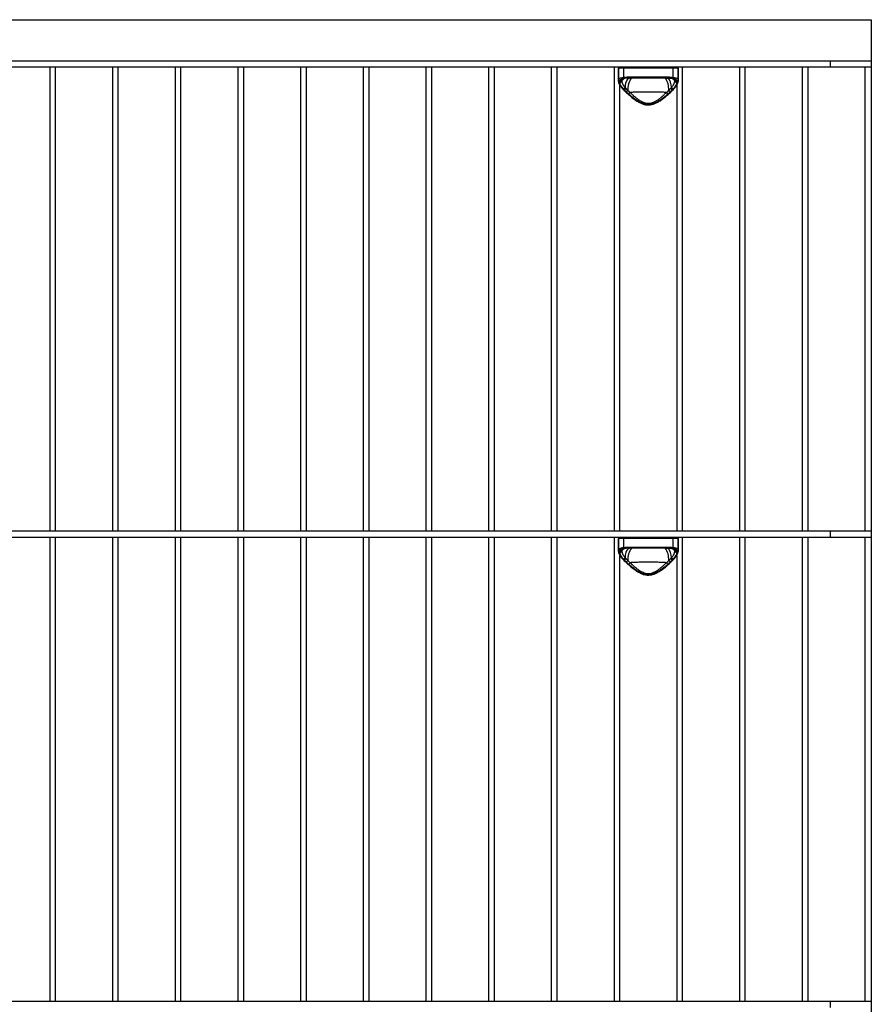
# Model space of a CAD drawing. Header units: inches. Extents: x 2094 to 2277, y 468 to 540.
# Tile 6 of 8: x 2141 to 2156, y 486 to 504. Entities that reach past the tile are written whole.
import ezdxf

# ---------------------------------------------------------------- set-up
doc = ezdxf.new("R2010")
doc.units = ezdxf.units.IN
doc.header["$MEASUREMENT"] = 0

# ---------------------------------------------------------------- blocks, each defined once
blk = doc.blocks.new('Murmur 6 Drawer Dresser_Front')
at = {"linetype": 'Continuous', "lineweight": 25}
for p, q in [((-9.804, 35.434), (52.326, 35.434)), ((52.326, 35.434), (52.326, 8.977)), ((-9.804, 34.686), (52.326, 34.686)), ((51.578, 34.686), (51.578, 34.568)), ((52.326, 34.568), (21.321, 34.568)), ((37.342, 34.568), (37.342, 26.117)), ((37.449, 26.117), (37.449, 34.568)), ((38.485, 34.568), (38.485, 26.117)), ((38.592, 26.117), (38.592, 34.568)), ((39.629, 34.568), (39.629, 26.117)), ((39.736, 26.117), (39.736, 34.568)), ((40.772, 34.568), (40.772, 26.117)), ((40.88, 26.117), (40.88, 34.568)), ((41.916, 34.568), (41.916, 26.117)), ((42.023, 26.117), (42.023, 34.568)), ((43.06, 34.568), (43.06, 26.117)), ((43.167, 26.117), (43.167, 34.568)), ((44.203, 34.568), (44.203, 26.117)), ((44.31, 26.117), (44.31, 34.568)), ((45.347, 34.568), (45.347, 26.117)), ((45.454, 26.117), (45.454, 34.568)), ((46.49, 34.568), (46.49, 26.117)), ((46.598, 26.117), (46.598, 34.568)), ((47.634, 34.568), (47.634, 26.117)), ((47.714, 34.549), (47.714, 34.32)), ((48.805, 34.549), (47.714, 34.549)), ((47.715, 34.332), (47.715, 34.549)), ((47.807, 34.549), (47.807, 34.384)), ((48.712, 34.384), (48.712, 34.549)), ((48.804, 34.549), (48.804, 34.332)), ((48.805, 34.32), (48.805, 34.549)), ((48.885, 26.117), (48.885, 34.568)), ((49.921, 34.568), (49.921, 26.117)), ((50.028, 26.117), (50.028, 34.568)), ((51.065, 34.568), (51.065, 26.117)), ((51.172, 26.117), (51.172, 34.568)), ((52.208, 34.568), (52.208, 26.117)), ((47.813, 34.363), (47.78, 34.339)), ((47.8, 34.358), (47.78, 34.339)), ((47.821, 34.365), (47.829, 34.366)), ((47.903, 34.37), (47.919, 34.371)), ((47.942, 34.391), (48.577, 34.391)), ((48.567, 34.371), (47.952, 34.371)), ((48.6, 34.371), (48.684, 34.366)), ((48.684, 34.367), (48.695, 34.365)), ((48.69, 34.366), (48.698, 34.365)), ((48.738, 34.339), (48.706, 34.363)), ((48.738, 34.339), (48.719, 34.358)), ((47.741, 26.117), (47.741, 34.24)), ((47.807, 34.156), (47.807, 34.156)), ((48.711, 34.156), (48.712, 34.156)), ((48.778, 34.24), (48.778, 26.117)), ((21.321, 26.117), (52.326, 26.117)), ((51.578, 26.117), (51.578, 25.998)), ((52.326, 25.998), (21.321, 25.998)), ((37.342, 25.998), (37.342, 17.547)), ((37.449, 17.547), (37.449, 25.998)), ((38.485, 25.998), (38.485, 17.547)), ((38.592, 17.547), (38.592, 25.998)), ((39.629, 25.998), (39.629, 17.547)), ((39.736, 17.547), (39.736, 25.998)), ((40.772, 25.998), (40.772, 17.547)), ((40.88, 17.547), (40.88, 25.998)), ((41.916, 25.998), (41.916, 17.547)), ((42.023, 17.547), (42.023, 25.998)), ((43.06, 25.998), (43.06, 17.547)), ((43.167, 17.547), (43.167, 25.998)), ((44.203, 25.998), (44.203, 17.547)), ((44.31, 17.547), (44.31, 25.998)), ((45.347, 25.998), (45.347, 17.547)), ((45.454, 17.547), (45.454, 25.998)), ((46.49, 25.998), (46.49, 17.547)), ((46.598, 17.547), (46.598, 25.998)), ((47.634, 25.998), (47.634, 17.547)), ((47.714, 25.979), (47.714, 25.75)), ((48.805, 25.979), (47.714, 25.979)), ((47.715, 25.762), (47.715, 25.979)), ((47.807, 25.979), (47.807, 25.814)), ((48.712, 25.814), (48.712, 25.979)), ((48.804, 25.979), (48.804, 25.762)), ((48.805, 25.75), (48.805, 25.979)), ((48.885, 17.547), (48.885, 25.998)), ((49.921, 25.998), (49.921, 17.547)), ((50.028, 17.547), (50.028, 25.998)), ((51.065, 25.998), (51.065, 17.547)), ((51.172, 17.547), (51.172, 25.998)), ((52.208, 25.998), (52.208, 17.547)), ((47.741, 17.547), (47.741, 25.67)), ((47.813, 25.793), (47.78, 25.77)), ((47.8, 25.788), (47.78, 25.77)), ((47.821, 25.795), (47.829, 25.796)), ((47.903, 25.8), (47.919, 25.801)), ((47.942, 25.821), (48.577, 25.821)), ((48.567, 25.802), (47.952, 25.802)), ((48.6, 25.801), (48.684, 25.796)), ((48.684, 25.797), (48.695, 25.795)), ((48.69, 25.796), (48.698, 25.795)), ((48.738, 25.77), (48.706, 25.793)), ((48.738, 25.77), (48.719, 25.788)), ((48.778, 25.67), (48.778, 17.547)), ((47.807, 25.586), (47.807, 25.586)), ((48.711, 25.586), (48.712, 25.586)), ((21.321, 17.547), (52.326, 17.547)), ((51.578, 17.547), (51.578, 17.429))]:
    blk.add_line(p, q, dxfattribs=at)
at = {"linetype": 'Continuous', "lineweight": 25, "flags": 128}
for points in [[(47.942, 34.391), (47.942, 34.387), (47.942, 34.384), (47.943, 34.38), (47.945, 34.377), (47.946, 34.375), (47.948, 34.373), (47.95, 34.372), (47.952, 34.371)], [(48.577, 34.391), (48.577, 34.387), (48.576, 34.384), (48.575, 34.38), (48.574, 34.377), (48.573, 34.375), (48.571, 34.373), (48.569, 34.372), (48.567, 34.371)], [(47.942, 25.821), (47.942, 25.817), (47.942, 25.814), (47.943, 25.81), (47.945, 25.807), (47.946, 25.805), (47.948, 25.803), (47.95, 25.802), (47.952, 25.802)], [(48.577, 25.821), (48.577, 25.817), (48.576, 25.814), (48.575, 25.81), (48.574, 25.807), (48.573, 25.805), (48.571, 25.803), (48.569, 25.802), (48.567, 25.802)]]:
    blk.add_lwpolyline(points, dxfattribs=at)
at = {"linetype": 'Continuous', "lineweight": 25}
for centre, radius, start, end in [((47.734, 34.549), 0.0197, 90, 180), ((47.735, 34.549), 0.0197, 90.0513, 180.0512), ((47.824, 34.551), 0.0176, 100.5434, 187.6171), ((48.695, 34.551), 0.0176, 352.3829, 79.4566), ((48.784, 34.549), 0.0197, 359.9488, 89.9487), ((48.785, 34.549), 0.0197, 0, 90), ((47.734, 34.334), 0.0195, 183.6773, 270.5461), ((47.733, 34.309), 0.0182, 181.4217, 274.6777), ((47.964, 34.175), 0.237, 125.3578, 142.1045), ((47.826, 34.384), 0.0197, 178.2445, 254.0511), ((48.139, 34.193), 0.303, 143.5326, 179.1941), ((48.254, 34.165), 0.368, 145.4309, 182.796), ((48.265, 34.165), 0.368, 357.2017, 34.5687), ((48.39, 34.196), 0.293, 0.2324, 38.17), ((48.554, 34.175), 0.238, 37.9135, 52.9713), ((48.692, 34.384), 0.0197, 285.9489, 1.7555), ((48.784, 34.334), 0.0195, 269.4539, 356.3227), ((48.786, 34.309), 0.0182, 265.3223, 358.5783), ((47.814, 34.166), 0.0125, 236.9525, 302.7419), ((48.705, 34.167), 0.0126, 237.4126, 301.7921), ((47.734, 25.979), 0.0197, 90, 180), ((47.735, 25.979), 0.0197, 90.0513, 180.0512), ((47.824, 25.981), 0.0176, 100.5434, 187.6171), ((48.695, 25.981), 0.0176, 352.3829, 79.4566), ((48.784, 25.979), 0.0197, 359.9488, 89.9487), ((48.785, 25.979), 0.0197, 0, 90), ((47.734, 25.764), 0.0195, 183.6773, 270.5461), ((47.733, 25.739), 0.0182, 181.4217, 274.6777), ((47.964, 25.606), 0.237, 125.3578, 142.1045), ((47.826, 25.814), 0.0197, 178.2445, 254.0511), ((48.139, 25.623), 0.303, 143.5326, 179.1941), ((48.254, 25.595), 0.368, 145.4309, 182.796), ((48.265, 25.595), 0.368, 357.2017, 34.5687), ((48.39, 25.626), 0.293, 0.2324, 38.17), ((48.554, 25.605), 0.238, 37.9135, 52.9713), ((48.692, 25.814), 0.0197, 285.9489, 1.7555), ((48.784, 25.764), 0.0195, 269.4539, 356.3227), ((48.786, 25.739), 0.0182, 265.3223, 358.5783), ((47.814, 25.597), 0.0125, 236.9525, 302.7419), ((48.705, 25.597), 0.0126, 237.4126, 301.7921)]:
    blk.add_arc(centre, radius, start, end, dxfattribs=at)
for points in [[(47.715, 34.308), (47.714, 34.317), (47.714, 34.325), (47.715, 34.332)], [(47.735, 34.314), (47.734, 34.311), (47.734, 34.307), (47.734, 34.304)], [(47.734, 34.304), (47.734, 34.3), (47.734, 34.295), (47.735, 34.291)], [(47.738, 34.325), (47.736, 34.321), (47.735, 34.318), (47.735, 34.314)], [(47.78, 34.339), (47.779, 34.336), (47.778, 34.333), (47.778, 34.33)], [(47.807, 34.384), (47.847, 34.39), (47.892, 34.391), (47.942, 34.391)], [(47.823, 34.365), (47.823, 34.365), (47.822, 34.365), (47.821, 34.365)], [(47.952, 34.371), (47.904, 34.371), (47.862, 34.37), (47.823, 34.365)], [(48.695, 34.365), (48.657, 34.37), (48.614, 34.371), (48.567, 34.371)], [(48.577, 34.391), (48.627, 34.391), (48.672, 34.39), (48.712, 34.384)], [(48.698, 34.365), (48.697, 34.365), (48.696, 34.365), (48.695, 34.365)], [(48.741, 34.33), (48.74, 34.333), (48.74, 34.336), (48.738, 34.339)], [(48.784, 34.314), (48.784, 34.318), (48.783, 34.321), (48.781, 34.325)], [(48.785, 34.304), (48.785, 34.307), (48.785, 34.311), (48.784, 34.314)], [(48.784, 34.291), (48.785, 34.295), (48.785, 34.3), (48.785, 34.304)], [(48.804, 34.332), (48.805, 34.325), (48.805, 34.317), (48.804, 34.308)], [(47.806, 34.172), (47.817, 34.179), (47.827, 34.187), (47.836, 34.197)], [(47.806, 34.172), (47.81, 34.166), (47.816, 34.161), (47.821, 34.156)], [(47.821, 34.156), (47.832, 34.163), (47.843, 34.172), (47.851, 34.182)], [(47.821, 34.156), (47.833, 34.144), (47.846, 34.132), (47.859, 34.12)], [(47.859, 34.12), (47.869, 34.128), (47.879, 34.137), (47.886, 34.147)], [(47.859, 34.12), (47.874, 34.106), (47.89, 34.092), (47.906, 34.077)], [(47.906, 34.077), (47.914, 34.087), (47.921, 34.097), (47.927, 34.107)], [(48.613, 34.077), (48.605, 34.087), (48.597, 34.097), (48.592, 34.107)], [(48.613, 34.077), (48.629, 34.092), (48.645, 34.106), (48.66, 34.12)], [(48.66, 34.12), (48.65, 34.128), (48.64, 34.137), (48.633, 34.147)], [(48.66, 34.12), (48.673, 34.132), (48.686, 34.144), (48.698, 34.156)], [(48.668, 34.182), (48.676, 34.172), (48.687, 34.163), (48.698, 34.156)], [(48.683, 34.197), (48.692, 34.187), (48.702, 34.179), (48.713, 34.172)], [(48.698, 34.156), (48.703, 34.161), (48.708, 34.166), (48.713, 34.172)], [(47.715, 25.738), (47.714, 25.747), (47.714, 25.755), (47.715, 25.762)], [(47.735, 25.744), (47.734, 25.741), (47.734, 25.737), (47.734, 25.734)], [(47.734, 25.734), (47.734, 25.73), (47.734, 25.725), (47.735, 25.721)], [(47.738, 25.755), (47.736, 25.752), (47.735, 25.748), (47.735, 25.744)], [(47.78, 25.77), (47.779, 25.767), (47.778, 25.763), (47.778, 25.76)], [(47.807, 25.814), (47.847, 25.82), (47.892, 25.821), (47.942, 25.821)], [(47.823, 25.795), (47.823, 25.795), (47.822, 25.795), (47.821, 25.795)], [(47.952, 25.802), (47.904, 25.802), (47.862, 25.8), (47.823, 25.795)], [(48.695, 25.795), (48.657, 25.8), (48.614, 25.802), (48.567, 25.802)], [(48.577, 25.821), (48.627, 25.821), (48.672, 25.82), (48.712, 25.814)], [(48.698, 25.795), (48.697, 25.795), (48.696, 25.795), (48.695, 25.795)], [(48.741, 25.76), (48.74, 25.763), (48.74, 25.767), (48.738, 25.77)], [(48.784, 25.744), (48.784, 25.748), (48.783, 25.752), (48.781, 25.755)], [(48.785, 25.734), (48.785, 25.737), (48.785, 25.741), (48.784, 25.744)], [(48.784, 25.721), (48.785, 25.725), (48.785, 25.73), (48.785, 25.734)], [(48.804, 25.762), (48.805, 25.755), (48.805, 25.747), (48.804, 25.738)], [(47.806, 25.602), (47.817, 25.609), (47.827, 25.618), (47.836, 25.627)], [(47.806, 25.602), (47.81, 25.596), (47.816, 25.591), (47.821, 25.586)], [(47.821, 25.586), (47.832, 25.593), (47.843, 25.602), (47.851, 25.612)], [(47.821, 25.586), (47.833, 25.574), (47.846, 25.562), (47.859, 25.55)], [(47.859, 25.55), (47.869, 25.558), (47.879, 25.567), (47.886, 25.577)], [(47.859, 25.55), (47.874, 25.536), (47.89, 25.522), (47.906, 25.507)], [(47.906, 25.507), (47.914, 25.517), (47.921, 25.527), (47.927, 25.537)], [(48.613, 25.507), (48.605, 25.517), (48.597, 25.527), (48.592, 25.537)], [(48.613, 25.507), (48.629, 25.522), (48.645, 25.536), (48.66, 25.55)], [(48.66, 25.55), (48.65, 25.558), (48.64, 25.567), (48.633, 25.577)], [(48.66, 25.55), (48.673, 25.562), (48.686, 25.574), (48.698, 25.586)], [(48.668, 25.612), (48.676, 25.602), (48.687, 25.593), (48.698, 25.586)], [(48.683, 25.627), (48.692, 25.618), (48.702, 25.609), (48.713, 25.602)], [(48.698, 25.586), (48.703, 25.591), (48.708, 25.596), (48.713, 25.602)]]:
    blk.add_open_spline(points, degree=3, dxfattribs=at)
for points, knots in [([(47.715, 34.332), (47.716, 34.34), (47.719, 34.346), (47.725, 34.355), (47.728, 34.357), (47.734, 34.362), (47.738, 34.365), (47.749, 34.371), (47.758, 34.374), (47.78, 34.38), (47.793, 34.383), (47.807, 34.384)], [0, 0, 0, 0, 0.25, 0.25, 0.375, 0.375, 0.5, 0.5, 0.75, 0.75, 1, 1, 1, 1]), ([(47.717, 34.301), (47.717, 34.297), (47.719, 34.282), (47.732, 34.253), (47.757, 34.213), (47.783, 34.179), (47.803, 34.161), (47.808, 34.156)], [0, 0, 0, 0, 0.090266, 0.341179, 0.619123, 0.912206, 1, 1, 1, 1]), ([(47.734, 34.304), (47.742, 34.305), (47.749, 34.307), (47.764, 34.313), (47.771, 34.317), (47.777, 34.321)], [0, 0, 0, 0, 0.5, 0.5, 1, 1, 1, 1]), ([(47.735, 34.314), (47.742, 34.315), (47.75, 34.317), (47.765, 34.322), (47.772, 34.326), (47.778, 34.33)], [0, 0, 0, 0, 0.5, 0.5, 1, 1, 1, 1]), ([(47.735, 34.291), (47.742, 34.292), (47.75, 34.294), (47.764, 34.301), (47.771, 34.305), (47.777, 34.309)], [0, 0, 0, 0, 0.5, 0.5, 1, 1, 1, 1]), ([(47.735, 34.291), (47.736, 34.282), (47.738, 34.273), (47.746, 34.254), (47.751, 34.244), (47.769, 34.214), (47.785, 34.193), (47.806, 34.172)], [0, 0, 0, 0, 0.25, 0.25, 0.5, 0.5, 1, 1, 1, 1]), ([(47.821, 34.365), (47.81, 34.363), (47.799, 34.361), (47.781, 34.357), (47.773, 34.354), (47.759, 34.348), (47.753, 34.344), (47.743, 34.335), (47.74, 34.33), (47.738, 34.325)], [0, 0, 0, 0, 0.25, 0.25, 0.5, 0.5, 0.75, 0.75, 1, 1, 1, 1]), ([(47.78, 34.339), (47.774, 34.335), (47.767, 34.332), (47.753, 34.327), (47.745, 34.326), (47.738, 34.325)], [0, 0, 0, 0, 0.5, 0.5, 1, 1, 1, 1]), ([(47.778, 34.33), (47.778, 34.329), (47.777, 34.326), (47.777, 34.323), (47.777, 34.321)], [0, 0, 0, 0, 0.500711, 1, 1, 1, 1]), ([(47.777, 34.321), (47.777, 34.32), (47.777, 34.317), (47.777, 34.313), (47.777, 34.31), (47.777, 34.309)], [0, 0, 0, 0, 0.336258, 0.669308, 1, 1, 1, 1]), ([(47.777, 34.309), (47.777, 34.307), (47.777, 34.304), (47.778, 34.299), (47.779, 34.294), (47.781, 34.288), (47.783, 34.282), (47.785, 34.276), (47.788, 34.27), (47.791, 34.264), (47.795, 34.255), (47.802, 34.243), (47.811, 34.23), (47.819, 34.218), (47.827, 34.207), (47.833, 34.2), (47.836, 34.197)], [0, 0, 0, 0, 0.051698, 0.104309, 0.157789, 0.21216, 0.267479, 0.323834, 0.381334, 0.440107, 0.500308, 0.616495, 0.750531, 0.831989, 0.91478, 1, 1, 1, 1]), ([(47.798, 34.359), (47.801, 34.36), (47.808, 34.363), (47.824, 34.365), (47.833, 34.366)], [0, 0, 0, 0, 0.488595, 1, 1, 1, 1]), ([(48.683, 34.197), (48.685, 34.199), (48.689, 34.204), (48.697, 34.214), (48.707, 34.228), (48.717, 34.243), (48.725, 34.257), (48.731, 34.269), (48.735, 34.28), (48.739, 34.291), (48.741, 34.3), (48.742, 34.306), (48.742, 34.309)], [0, 0, 0, 0, 0.045115, 0.125248, 0.250657, 0.386181, 0.502854, 0.609308, 0.711663, 0.810632, 0.9067, 1, 1, 1, 1]), ([(48.686, 34.366), (48.694, 34.365), (48.71, 34.363), (48.717, 34.36), (48.721, 34.359)], [0, 0, 0, 0, 0.509787, 1, 1, 1, 1]), ([(48.781, 34.325), (48.779, 34.33), (48.775, 34.335), (48.766, 34.344), (48.76, 34.348), (48.739, 34.357), (48.72, 34.362), (48.698, 34.365)], [0, 0, 0, 0, 0.25, 0.25, 0.5, 0.5, 1, 1, 1, 1]), ([(48.711, 34.156), (48.719, 34.164), (48.741, 34.186), (48.77, 34.224), (48.792, 34.265), (48.803, 34.292), (48.803, 34.304), (48.803, 34.306)], [0, 0, 0, 0, 0.149467, 0.435469, 0.723503, 0.970738, 1, 1, 1, 1]), ([(48.712, 34.384), (48.726, 34.383), (48.738, 34.38), (48.755, 34.376), (48.76, 34.374), (48.769, 34.371), (48.773, 34.369), (48.785, 34.362), (48.791, 34.357), (48.8, 34.346), (48.803, 34.34), (48.804, 34.332)], [0, 0, 0, 0, 0.25, 0.25, 0.375, 0.375, 0.5, 0.5, 0.75, 0.75, 1, 1, 1, 1]), ([(48.713, 34.172), (48.723, 34.182), (48.732, 34.193), (48.749, 34.214), (48.756, 34.225), (48.774, 34.255), (48.782, 34.274), (48.784, 34.291)], [0, 0, 0, 0, 0.25, 0.25, 0.5, 0.5, 1, 1, 1, 1]), ([(48.781, 34.325), (48.773, 34.326), (48.766, 34.327), (48.752, 34.332), (48.745, 34.335), (48.738, 34.339)], [0, 0, 0, 0, 0.5, 0.5, 1, 1, 1, 1]), ([(48.742, 34.321), (48.742, 34.323), (48.741, 34.326), (48.741, 34.329), (48.741, 34.33)], [0, 0, 0, 0, 0.497284, 1, 1, 1, 1]), ([(48.741, 34.33), (48.747, 34.326), (48.754, 34.322), (48.769, 34.317), (48.776, 34.315), (48.784, 34.314)], [0, 0, 0, 0, 0.5, 0.5, 1, 1, 1, 1]), ([(48.742, 34.309), (48.742, 34.311), (48.742, 34.315), (48.742, 34.319), (48.742, 34.321)], [0, 0, 0, 0, 0.496775, 1, 1, 1, 1]), ([(48.742, 34.321), (48.748, 34.317), (48.755, 34.313), (48.769, 34.307), (48.777, 34.305), (48.785, 34.304)], [0, 0, 0, 0, 0.5, 0.5, 1, 1, 1, 1]), ([(48.742, 34.309), (48.748, 34.305), (48.755, 34.301), (48.769, 34.294), (48.777, 34.292), (48.784, 34.291)], [0, 0, 0, 0, 0.5, 0.5, 1, 1, 1, 1]), ([(47.807, 34.156), (47.826, 34.138), (47.865, 34.1), (47.93, 34.042), (47.998, 33.987), (48.063, 33.943), (48.124, 33.91), (48.181, 33.889), (48.238, 33.879), (48.295, 33.881), (48.352, 33.894), (48.407, 33.916), (48.464, 33.949), (48.526, 33.991), (48.591, 34.043), (48.655, 34.101), (48.693, 34.138), (48.711, 34.156)], [0, 0, 0, 0, 0.081505, 0.171046, 0.251975, 0.324057, 0.382853, 0.433586, 0.481019, 0.531459, 0.579224, 0.629669, 0.686694, 0.753154, 0.830942, 0.919527, 1, 1, 1, 1]), ([(47.836, 34.197), (47.838, 34.194), (47.844, 34.19), (47.849, 34.184), (47.851, 34.182)], [0, 0, 0, 0, 0.5040159, 1, 1, 1, 1]), ([(47.851, 34.182), (47.854, 34.179), (47.86, 34.173), (47.869, 34.164), (47.878, 34.155), (47.883, 34.149), (47.886, 34.147)], [0, 0, 0, 0, 0.2708122, 0.5276191, 0.7706537, 1, 1, 1, 1]), ([(47.886, 34.147), (47.888, 34.144), (47.892, 34.139), (47.899, 34.132), (47.906, 34.125), (47.916, 34.116), (47.923, 34.11), (47.927, 34.107)], [0, 0, 0, 0, 0.172628, 0.339188, 0.4998, 0.74967, 1, 1, 1, 1]), ([(48.592, 34.107), (48.567, 34.109), (48.542, 34.11), (48.502, 34.111), (48.489, 34.112), (48.462, 34.112), (48.448, 34.113), (48.377, 34.114), (48.319, 34.115), (48.245, 34.115), (48.23, 34.115), (48.2, 34.115), (48.186, 34.115), (48.142, 34.114), (48.114, 34.114), (48.071, 34.113), (48.057, 34.112), (48.03, 34.112), (48.016, 34.111), (47.977, 34.11), (47.951, 34.109), (47.927, 34.107)], [0, 0, 0, 0, 0.125, 0.125, 0.1875, 0.1875, 0.25, 0.25, 0.5, 0.5, 0.5625, 0.5625, 0.625, 0.625, 0.75, 0.75, 0.8125, 0.8125, 0.875, 0.875, 1, 1, 1, 1]), ([(47.927, 34.107), (47.931, 34.103), (47.938, 34.096), (47.948, 34.087), (47.956, 34.08), (47.966, 34.07), (47.98, 34.057), (48.005, 34.036), (48.036, 34.01), (48.075, 33.98), (48.117, 33.952), (48.162, 33.93), (48.21, 33.914), (48.26, 33.908), (48.31, 33.914), (48.357, 33.93), (48.402, 33.953), (48.444, 33.98), (48.484, 34.01), (48.515, 34.036), (48.539, 34.058), (48.555, 34.073), (48.573, 34.089), (48.584, 34.1), (48.592, 34.107)], [0, 0, 0, 0, 0.02271, 0.0410075, 0.0548926, 0.064365, 0.0983381, 0.1281361, 0.1913866, 0.2543129, 0.3171119, 0.3788925, 0.4401567, 0.5005226, 0.5611219, 0.6216346, 0.6835675, 0.7461869, 0.809495, 0.872965, 0.9026407, 0.9364076, 0.9592773, 1, 1, 1, 1]), ([(48.592, 34.107), (48.594, 34.109), (48.599, 34.113), (48.607, 34.119), (48.615, 34.127), (48.624, 34.136), (48.63, 34.143), (48.633, 34.147)], [0, 0, 0, 0, 0.166526, 0.332954, 0.499407, 0.742788, 1, 1, 1, 1]), ([(48.633, 34.147), (48.635, 34.149), (48.641, 34.155), (48.65, 34.164), (48.658, 34.173), (48.664, 34.179), (48.668, 34.182)], [0, 0, 0, 0, 0.226978, 0.469236, 0.726836, 1, 1, 1, 1]), ([(48.668, 34.182), (48.67, 34.184), (48.675, 34.19), (48.68, 34.194), (48.683, 34.197)], [0, 0, 0, 0, 0.495977, 1, 1, 1, 1]), ([(47.906, 34.077), (47.93, 34.057), (47.955, 34.036), (48.007, 33.996), (48.034, 33.976), (48.078, 33.95), (48.093, 33.941), (48.124, 33.925), (48.139, 33.918), (48.164, 33.909), (48.172, 33.906), (48.189, 33.901), (48.198, 33.899), (48.224, 33.894), (48.242, 33.892), (48.269, 33.892), (48.278, 33.893), (48.296, 33.894), (48.304, 33.896), (48.33, 33.901), (48.347, 33.906), (48.38, 33.918), (48.396, 33.925), (48.427, 33.941), (48.442, 33.95), (48.471, 33.968), (48.485, 33.977), (48.512, 33.997), (48.526, 34.006), (48.565, 34.037), (48.589, 34.057), (48.613, 34.077)], [0, 0, 0, 0, 0.125, 0.125, 0.25, 0.25, 0.3125, 0.3125, 0.375, 0.375, 0.40625, 0.40625, 0.4375, 0.4375, 0.5, 0.5, 0.53125, 0.53125, 0.5625, 0.5625, 0.625, 0.625, 0.6875, 0.6875, 0.75, 0.75, 0.8125, 0.8125, 0.875, 0.875, 1, 1, 1, 1]), ([(47.715, 25.762), (47.716, 25.77), (47.719, 25.776), (47.725, 25.785), (47.728, 25.787), (47.734, 25.792), (47.738, 25.795), (47.749, 25.801), (47.758, 25.805), (47.78, 25.81), (47.793, 25.813), (47.807, 25.814)], [0, 0, 0, 0, 0.25, 0.25, 0.375, 0.375, 0.5, 0.5, 0.75, 0.75, 1, 1, 1, 1]), ([(47.717, 25.731), (47.717, 25.727), (47.719, 25.712), (47.732, 25.683), (47.757, 25.643), (47.783, 25.61), (47.803, 25.591), (47.808, 25.587)], [0, 0, 0, 0, 0.090266, 0.341179, 0.619123, 0.912206, 1, 1, 1, 1]), ([(47.734, 25.734), (47.742, 25.735), (47.749, 25.737), (47.764, 25.743), (47.771, 25.747), (47.777, 25.751)], [0, 0, 0, 0, 0.5, 0.5, 1, 1, 1, 1]), ([(47.735, 25.744), (47.742, 25.745), (47.75, 25.747), (47.765, 25.752), (47.772, 25.756), (47.778, 25.76)], [0, 0, 0, 0, 0.5, 0.5, 1, 1, 1, 1]), ([(47.735, 25.721), (47.742, 25.722), (47.75, 25.724), (47.764, 25.731), (47.771, 25.735), (47.777, 25.739)], [0, 0, 0, 0, 0.5, 0.5, 1, 1, 1, 1]), ([(47.735, 25.721), (47.736, 25.712), (47.738, 25.703), (47.746, 25.684), (47.751, 25.675), (47.769, 25.644), (47.785, 25.623), (47.806, 25.602)], [0, 0, 0, 0, 0.25, 0.25, 0.5, 0.5, 1, 1, 1, 1]), ([(47.821, 25.795), (47.81, 25.793), (47.799, 25.792), (47.781, 25.787), (47.773, 25.784), (47.759, 25.778), (47.753, 25.774), (47.743, 25.765), (47.74, 25.76), (47.738, 25.755)], [0, 0, 0, 0, 0.25, 0.25, 0.5, 0.5, 0.75, 0.75, 1, 1, 1, 1]), ([(47.78, 25.77), (47.774, 25.766), (47.767, 25.762), (47.753, 25.757), (47.745, 25.756), (47.738, 25.755)], [0, 0, 0, 0, 0.5, 0.5, 1, 1, 1, 1]), ([(47.778, 25.76), (47.778, 25.759), (47.777, 25.756), (47.777, 25.753), (47.777, 25.751)], [0, 0, 0, 0, 0.500711, 1, 1, 1, 1]), ([(47.777, 25.751), (47.777, 25.75), (47.777, 25.747), (47.777, 25.743), (47.777, 25.741), (47.777, 25.739)], [0, 0, 0, 0, 0.336258, 0.669308, 1, 1, 1, 1]), ([(47.777, 25.739), (47.777, 25.738), (47.777, 25.734), (47.778, 25.729), (47.779, 25.724), (47.781, 25.718), (47.783, 25.713), (47.785, 25.707), (47.788, 25.7), (47.791, 25.694), (47.795, 25.685), (47.802, 25.673), (47.811, 25.66), (47.819, 25.648), (47.827, 25.638), (47.833, 25.631), (47.836, 25.627)], [0, 0, 0, 0, 0.0516981, 0.1043089, 0.1577893, 0.2121597, 0.2674793, 0.3238344, 0.3813336, 0.4401066, 0.5003078, 0.616495, 0.750531, 0.8319893, 0.9147796, 1, 1, 1, 1]), ([(47.798, 25.789), (47.801, 25.79), (47.808, 25.793), (47.824, 25.795), (47.833, 25.796)], [0, 0, 0, 0, 0.488595, 1, 1, 1, 1]), ([(48.683, 25.627), (48.685, 25.629), (48.689, 25.634), (48.697, 25.644), (48.707, 25.658), (48.717, 25.673), (48.725, 25.687), (48.731, 25.699), (48.735, 25.71), (48.739, 25.721), (48.741, 25.73), (48.742, 25.736), (48.742, 25.739)], [0, 0, 0, 0, 0.045115, 0.125248, 0.250657, 0.386181, 0.502854, 0.609308, 0.711663, 0.810632, 0.9067, 1, 1, 1, 1]), ([(48.686, 25.796), (48.694, 25.795), (48.71, 25.793), (48.717, 25.79), (48.721, 25.789)], [0, 0, 0, 0, 0.509787, 1, 1, 1, 1]), ([(48.781, 25.755), (48.779, 25.76), (48.775, 25.765), (48.766, 25.774), (48.76, 25.778), (48.739, 25.788), (48.72, 25.792), (48.698, 25.795)], [0, 0, 0, 0, 0.25, 0.25, 0.5, 0.5, 1, 1, 1, 1]), ([(48.711, 25.587), (48.719, 25.594), (48.741, 25.616), (48.77, 25.654), (48.792, 25.695), (48.803, 25.722), (48.803, 25.734), (48.803, 25.736)], [0, 0, 0, 0, 0.149467, 0.435469, 0.723503, 0.970738, 1, 1, 1, 1]), ([(48.712, 25.814), (48.726, 25.813), (48.738, 25.81), (48.755, 25.806), (48.76, 25.804), (48.769, 25.801), (48.773, 25.799), (48.785, 25.793), (48.791, 25.788), (48.8, 25.776), (48.803, 25.77), (48.804, 25.762)], [0, 0, 0, 0, 0.25, 0.25, 0.375, 0.375, 0.5, 0.5, 0.75, 0.75, 1, 1, 1, 1]), ([(48.713, 25.602), (48.723, 25.612), (48.732, 25.623), (48.749, 25.644), (48.756, 25.655), (48.774, 25.685), (48.782, 25.704), (48.784, 25.721)], [0, 0, 0, 0, 0.25, 0.25, 0.5, 0.5, 1, 1, 1, 1]), ([(48.781, 25.755), (48.773, 25.756), (48.766, 25.757), (48.752, 25.762), (48.745, 25.766), (48.738, 25.77)], [0, 0, 0, 0, 0.5, 0.5, 1, 1, 1, 1]), ([(48.742, 25.751), (48.742, 25.753), (48.741, 25.756), (48.741, 25.759), (48.741, 25.76)], [0, 0, 0, 0, 0.497284, 1, 1, 1, 1]), ([(48.741, 25.76), (48.747, 25.756), (48.754, 25.752), (48.769, 25.747), (48.776, 25.745), (48.784, 25.744)], [0, 0, 0, 0, 0.5, 0.5, 1, 1, 1, 1]), ([(48.742, 25.739), (48.742, 25.741), (48.742, 25.745), (48.742, 25.749), (48.742, 25.751)], [0, 0, 0, 0, 0.4967748, 1, 1, 1, 1]), ([(48.742, 25.751), (48.748, 25.747), (48.755, 25.743), (48.769, 25.737), (48.777, 25.735), (48.785, 25.734)], [0, 0, 0, 0, 0.5, 0.5, 1, 1, 1, 1]), ([(48.742, 25.739), (48.748, 25.735), (48.755, 25.731), (48.769, 25.724), (48.777, 25.722), (48.784, 25.721)], [0, 0, 0, 0, 0.5, 0.5, 1, 1, 1, 1]), ([(47.807, 25.586), (47.826, 25.568), (47.865, 25.53), (47.93, 25.472), (47.998, 25.417), (48.063, 25.373), (48.124, 25.34), (48.181, 25.319), (48.238, 25.309), (48.295, 25.311), (48.352, 25.324), (48.407, 25.346), (48.464, 25.379), (48.526, 25.421), (48.591, 25.473), (48.655, 25.531), (48.693, 25.568), (48.711, 25.586)], [0, 0, 0, 0, 0.081505, 0.171046, 0.251975, 0.324057, 0.382853, 0.433586, 0.481019, 0.531459, 0.579224, 0.629669, 0.686694, 0.753154, 0.830942, 0.919527, 1, 1, 1, 1]), ([(47.836, 25.627), (47.838, 25.625), (47.844, 25.62), (47.849, 25.615), (47.851, 25.612)], [0, 0, 0, 0, 0.504016, 1, 1, 1, 1]), ([(47.851, 25.612), (47.854, 25.609), (47.86, 25.603), (47.869, 25.594), (47.878, 25.585), (47.883, 25.579), (47.886, 25.577)], [0, 0, 0, 0, 0.270812, 0.527619, 0.770654, 1, 1, 1, 1]), ([(47.886, 25.577), (47.888, 25.574), (47.892, 25.569), (47.899, 25.563), (47.906, 25.555), (47.916, 25.546), (47.923, 25.54), (47.927, 25.537)], [0, 0, 0, 0, 0.172628, 0.339188, 0.4998, 0.74967, 1, 1, 1, 1]), ([(47.906, 25.507), (47.93, 25.487), (47.955, 25.466), (48.007, 25.426), (48.034, 25.407), (48.078, 25.38), (48.093, 25.371), (48.124, 25.355), (48.139, 25.348), (48.164, 25.339), (48.172, 25.336), (48.189, 25.331), (48.198, 25.329), (48.224, 25.324), (48.242, 25.322), (48.269, 25.322), (48.278, 25.323), (48.296, 25.325), (48.304, 25.326), (48.33, 25.331), (48.347, 25.336), (48.38, 25.348), (48.396, 25.355), (48.427, 25.371), (48.442, 25.38), (48.471, 25.398), (48.485, 25.407), (48.512, 25.427), (48.526, 25.437), (48.565, 25.467), (48.589, 25.487), (48.613, 25.507)], [0, 0, 0, 0, 0.125, 0.125, 0.25, 0.25, 0.3125, 0.3125, 0.375, 0.375, 0.40625, 0.40625, 0.4375, 0.4375, 0.5, 0.5, 0.53125, 0.53125, 0.5625, 0.5625, 0.625, 0.625, 0.6875, 0.6875, 0.75, 0.75, 0.8125, 0.8125, 0.875, 0.875, 1, 1, 1, 1]), ([(48.592, 25.537), (48.567, 25.539), (48.542, 25.54), (48.502, 25.541), (48.489, 25.542), (48.462, 25.542), (48.448, 25.543), (48.377, 25.544), (48.319, 25.545), (48.245, 25.545), (48.23, 25.545), (48.2, 25.545), (48.186, 25.545), (48.142, 25.544), (48.114, 25.544), (48.071, 25.543), (48.057, 25.542), (48.03, 25.542), (48.016, 25.541), (47.977, 25.54), (47.951, 25.539), (47.927, 25.537)], [0, 0, 0, 0, 0.125, 0.125, 0.1875, 0.1875, 0.25, 0.25, 0.5, 0.5, 0.5625, 0.5625, 0.625, 0.625, 0.75, 0.75, 0.8125, 0.8125, 0.875, 0.875, 1, 1, 1, 1]), ([(47.927, 25.537), (47.931, 25.533), (47.938, 25.526), (47.948, 25.517), (47.956, 25.51), (47.966, 25.5), (47.98, 25.487), (48.005, 25.466), (48.036, 25.44), (48.075, 25.41), (48.117, 25.383), (48.162, 25.36), (48.21, 25.344), (48.26, 25.338), (48.31, 25.344), (48.357, 25.36), (48.402, 25.383), (48.444, 25.41), (48.484, 25.44), (48.515, 25.466), (48.539, 25.488), (48.555, 25.503), (48.573, 25.519), (48.584, 25.53), (48.592, 25.537)], [0, 0, 0, 0, 0.02271, 0.0410075, 0.0548926, 0.064365, 0.0983381, 0.1281361, 0.1913866, 0.2543129, 0.3171119, 0.3788925, 0.4401567, 0.5005226, 0.5611219, 0.6216346, 0.6835675, 0.7461869, 0.809495, 0.872965, 0.9026407, 0.9364076, 0.9592773, 1, 1, 1, 1]), ([(48.592, 25.537), (48.594, 25.539), (48.599, 25.543), (48.607, 25.549), (48.615, 25.557), (48.624, 25.566), (48.63, 25.573), (48.633, 25.577)], [0, 0, 0, 0, 0.166526, 0.332954, 0.499407, 0.742788, 1, 1, 1, 1]), ([(48.633, 25.577), (48.635, 25.579), (48.641, 25.585), (48.65, 25.594), (48.658, 25.603), (48.664, 25.609), (48.668, 25.612)], [0, 0, 0, 0, 0.226978, 0.469236, 0.726836, 1, 1, 1, 1]), ([(48.668, 25.612), (48.67, 25.615), (48.675, 25.62), (48.68, 25.625), (48.683, 25.627)], [0, 0, 0, 0, 0.495977, 1, 1, 1, 1])]:
    blk.add_open_spline(points, degree=3, knots=knots, dxfattribs=at)

msp = doc.modelspace()

# ---------------------------------------------------------------- block references
msp.add_blockref('Murmur 6 Drawer Dresser_Front', (2103.752, 468.377))

doc.saveas('drawing.dxf')
